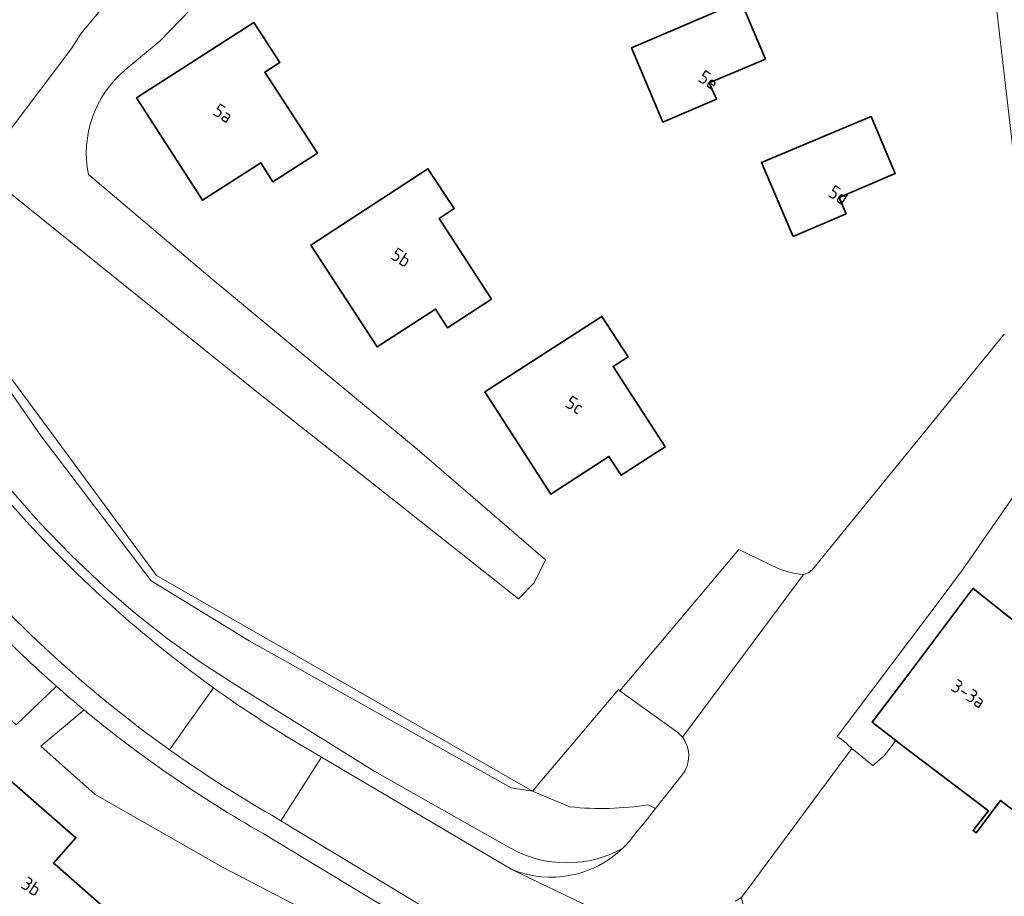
# Model space of a CAD drawing. Extents: x 184422 to 188298, y 343471 to 350189.
# Tile 35 of 256: x 185232 to 185298, y 346875 to 346934. Entities that reach past the tile are written whole.
import ezdxf
from ezdxf.enums import TextEntityAlignment as Align

# ---------------------------------------------------------------- set-up
doc = ezdxf.new("R2010")
doc.units = 0
for name, color, linetype, lineweight in [('B-WA-GR-GRAS-GV', 252, 'Continuous', 13), ('B-WA-GW-TALUD_KRUIN-G', 252, 'Continuous', 18), ('B-WA-IE-TERREINAFSCHEIDING_KUNSTMATIG_HEKWERK-G', 252, 'IE-TERREINAFSCHEIDING-KUNSTMATIG', 18), ('B-WA-OG-TERREIN_CULTUURSCHEIDING-GV', 252, 'Continuous', 18), ('B-WA-OG-TERREIN_ERF-GV', 252, 'Continuous', 18), ('B-WA-OG-WEG-GV', 252, 'Continuous', 18), ('B-WA-VH-VERHARDING_ASFALT-GV', 252, 'Continuous', 18), ('B-WA-VH-VERHARDING_BETONSTRAATSTEEN-GV', 252, 'Continuous', 18), ('B-WA-VH-VERHARDING_GESLOTEN-GV', 252, 'Continuous', 18), ('B-WA-VH-VERHARDING_OPEN-GV', 252, 'Continuous', 18), ('B-WE-OG-BEBOUWING-GV', 250, 'Continuous', 35), ('B-WE-OG-BEBOUWING-T18', 10, 'Continuous', 18)]:
    doc.layers.add(name, color=color, linetype=linetype, lineweight=lineweight)
doc.styles.add('NLCS-ISO-M500-T18', font='NLCS-ISO.ttf', dxfattribs={"height": 0.9})
doc.linetypes.add('IE-TERREINAFSCHEIDING-KUNSTMATIG', pattern='A,4,[82,NLCS.SHX,S=0.75,R=90,X=0,Y=0],4,-2', length=10)

msp = doc.modelspace()

# ---------------------------------------------------------------- linework, layer by layer
at = {"layer": 'B-WA-GR-GRAS-GV', "flags": 128}
msp.add_lwpolyline([(185266.781, 346882.081), (185241.574, 346896.542), (185227.52, 346915.585), (185227.165, 346922.484), (185223.975, 346923.461), (185224.055, 346923.271), (185227.622, 346914.889), (185233.782, 346905.972), (185241.223, 346896.178), (185247.796, 346892.154), (185265.35, 346882.29)], close=True, dxfattribs=at)
msp.add_lwpolyline([(185266.781, 346882.081), (185241.574, 346896.542), (185227.52, 346915.585), (185227.165, 346922.484), (185223.975, 346923.461), (185224.055, 346923.271), (185227.622, 346914.889), (185233.782, 346905.972), (185241.223, 346896.178), (185247.796, 346892.154), (185265.35, 346882.29)], close=True, dxfattribs=at)
msp.add_lwpolyline([(185266.781, 346882.081), (185241.574, 346896.542), (185227.52, 346915.585), (185227.165, 346922.484), (185223.975, 346923.461), (185224.055, 346923.271), (185227.622, 346914.889), (185233.782, 346905.972), (185241.223, 346896.178), (185247.796, 346892.154), (185265.35, 346882.29)], close=True, dxfattribs=at)
for points in [[(185269.287, 346881.028), (185266.781, 346882.081), (185265.35, 346882.29), (185247.796, 346892.154), (185241.223, 346896.178), (185233.782, 346905.972), (185227.622, 346914.889)], [(185269.287, 346881.028), (185266.781, 346882.081), (185265.35, 346882.29), (185247.796, 346892.154), (185241.223, 346896.178), (185233.782, 346905.972), (185227.622, 346914.889)], [(185269.287, 346881.028), (185266.781, 346882.081), (185265.35, 346882.29), (185247.796, 346892.154), (185241.223, 346896.178), (185233.782, 346905.972), (185227.622, 346914.889)], [(185231.643, 346902.477), (185233.688, 346900.138), (185235.849, 346897.906), (185238.103, 346895.769), (185240.161, 346893.989), (185242.304, 346892.311), (185244.52, 346890.732), (185246.8, 346889.247), (185256.208, 346883.401), (185265.311, 346878.257), (185265.73, 346878.037), (185266.168, 346877.841), (185266.624, 346877.671), (185267.094, 346877.528), (185267.576, 346877.416), (185268.068, 346877.334), (185268.567, 346877.285), (185269.068, 346877.268), (185269.57, 346877.284), (185270.068, 346877.333), (185270.56, 346877.414), (185271.043, 346877.527), (185271.513, 346877.669), (185271.968, 346877.838), (185272.407, 346878.034), (185272.826, 346878.254)], [(185231.643, 346902.477), (185233.688, 346900.138), (185235.849, 346897.906), (185238.103, 346895.769), (185240.161, 346893.989), (185242.304, 346892.311), (185244.52, 346890.732), (185246.8, 346889.247), (185256.208, 346883.401), (185265.311, 346878.257), (185265.73, 346878.037), (185266.168, 346877.841), (185266.624, 346877.671), (185267.094, 346877.528), (185267.576, 346877.416), (185268.068, 346877.334), (185268.567, 346877.285), (185269.068, 346877.268), (185269.57, 346877.284), (185270.068, 346877.333), (185270.56, 346877.414), (185271.043, 346877.527), (185271.513, 346877.669), (185271.968, 346877.838), (185272.407, 346878.034), (185272.826, 346878.254)], [(185231.643, 346902.477), (185233.688, 346900.138), (185235.849, 346897.906), (185238.103, 346895.769), (185240.161, 346893.989), (185242.304, 346892.311), (185244.52, 346890.732), (185246.8, 346889.247), (185256.208, 346883.401), (185265.311, 346878.257), (185265.73, 346878.037), (185266.168, 346877.841), (185266.624, 346877.671), (185267.094, 346877.528), (185267.576, 346877.416), (185268.068, 346877.334), (185268.567, 346877.285), (185269.068, 346877.268), (185269.57, 346877.284), (185270.068, 346877.333), (185270.56, 346877.414), (185271.043, 346877.527), (185271.513, 346877.669), (185271.968, 346877.838), (185272.407, 346878.034), (185272.826, 346878.254)], [(185273.679, 346879.252), (185274.318, 346880.03), (185275.027, 346880.921), (185274.537, 346881.169)], [(185273.679, 346879.252), (185274.318, 346880.03), (185275.027, 346880.921), (185274.537, 346881.169)], [(185273.679, 346879.252), (185274.318, 346880.03), (185275.027, 346880.921), (185274.537, 346881.169)]]:
    msp.add_lwpolyline(points, dxfattribs=at)
at = {"layer": 'B-WA-GR-GRAS-GV'}
for points in [[(185274.537, 346881.169, -0.066459), (185269.287, 346881.028)], [(185274.537, 346881.169, -0.066459), (185269.287, 346881.028)], [(185274.537, 346881.169, -0.066459), (185269.287, 346881.028)], [(185272.826, 346878.254, 0.047664), (185273.679, 346879.252)], [(185272.826, 346878.254, 0.047664), (185273.679, 346879.252)], [(185272.826, 346878.254, 0.047664), (185273.679, 346879.252)]]:
    msp.add_lwpolyline(points, format="xyb", dxfattribs=at)
at = {"layer": 'B-WA-GW-TALUD_KRUIN-G', "flags": 128}
msp.add_lwpolyline([(185154.664, 347057.513), (185154.946, 347056.893), (185156.024, 347054.751), (185159.449, 347048.003), (185172.537, 347021.179), (185182.342, 347001.27), (185191.718, 346982.086), (185215.207, 346933.64), (185227.32, 346909.149), (185228.439, 346906.989), (185229.055, 346905.939), (185229.739, 346904.932), (185231.643, 346902.477), (185233.688, 346900.138), (185235.849, 346897.906), (185238.103, 346895.769)], dxfattribs=at)
msp.add_lwpolyline([(185154.664, 347057.513), (185154.946, 347056.893), (185156.024, 347054.751), (185159.449, 347048.003), (185172.537, 347021.179), (185182.342, 347001.27), (185191.718, 346982.086), (185215.207, 346933.64), (185227.32, 346909.149), (185228.439, 346906.989), (185229.055, 346905.939), (185229.739, 346904.932), (185231.643, 346902.477), (185233.688, 346900.138), (185235.849, 346897.906), (185238.103, 346895.769)], dxfattribs=at)
msp.add_lwpolyline([(185154.664, 347057.513), (185154.946, 347056.893), (185156.024, 347054.751), (185159.449, 347048.003), (185172.537, 347021.179), (185182.342, 347001.27), (185191.718, 346982.086), (185215.207, 346933.64), (185227.32, 346909.149), (185228.439, 346906.989), (185229.055, 346905.939), (185229.739, 346904.932), (185231.643, 346902.477), (185233.688, 346900.138), (185235.849, 346897.906), (185238.103, 346895.769)], dxfattribs=at)
at = {"layer": 'B-WA-IE-TERREINAFSCHEIDING_KUNSTMATIG_HEKWERK-G', "flags": 128}
msp.add_lwpolyline([(185223.975, 346923.462), (185227.165, 346922.484), (185227.52, 346915.585), (185241.574, 346896.542), (185266.781, 346882.081)], dxfattribs=at)
msp.add_lwpolyline([(185223.975, 346923.462), (185227.165, 346922.484), (185227.52, 346915.585), (185241.574, 346896.542), (185266.781, 346882.081)], dxfattribs=at)
msp.add_lwpolyline([(185223.975, 346923.462), (185227.165, 346922.484), (185227.52, 346915.585), (185241.574, 346896.542), (185266.781, 346882.081)], dxfattribs=at)
at = {"layer": 'B-WA-OG-TERREIN_CULTUURSCHEIDING-GV', "flags": 128}
for points in [[(185236.721, 346887.527), (185233.819, 346885.084), (185237.469, 346881.851), (185245.992, 346876.98), (185253.582, 346873.054), (185261.784, 346868.72)], [(185236.721, 346887.527), (185233.819, 346885.084), (185237.469, 346881.851), (185245.992, 346876.98), (185253.582, 346873.054), (185261.784, 346868.72)], [(185236.721, 346887.527), (185233.819, 346885.084), (185237.469, 346881.851), (185245.992, 346876.98), (185253.582, 346873.054), (185261.784, 346868.72)], [(185303.811, 346877.159), (185298.147, 346881.455), (185296.5, 346879.275), (185296.301, 346879.446), (185297.337, 346880.761), (185291.384, 346885.271), (185291.128, 346885.465), (185290.345, 346884.441), (185289.575, 346883.797), (185288.175, 346884.939), (185280.777, 346874.94), (185280.951, 346874.246), (185282.443, 346873.785), (185282.629, 346873.686), (185282.82, 346873.484), (185283.155, 346873.047), (185283.675, 346872.374), (185284.04, 346872.062), (185284.592, 346871.679), (185285.309, 346871.282), (185292.556, 346868.782), (185308.105, 346862.868)], [(185303.811, 346877.159), (185298.147, 346881.455), (185296.5, 346879.275), (185296.301, 346879.446), (185297.337, 346880.761), (185291.384, 346885.271), (185291.128, 346885.465), (185290.345, 346884.441), (185289.575, 346883.797), (185288.175, 346884.939), (185280.777, 346874.94), (185280.951, 346874.246), (185282.443, 346873.785), (185282.629, 346873.686), (185282.82, 346873.484), (185283.155, 346873.047), (185283.675, 346872.374), (185284.04, 346872.062), (185284.592, 346871.679), (185285.309, 346871.282), (185292.556, 346868.782), (185308.105, 346862.868)], [(185303.811, 346877.159), (185298.147, 346881.455), (185296.5, 346879.275), (185296.301, 346879.446), (185297.337, 346880.761), (185291.384, 346885.271), (185291.128, 346885.465), (185290.345, 346884.441), (185289.575, 346883.797), (185288.175, 346884.939), (185280.777, 346874.94), (185280.951, 346874.246), (185282.443, 346873.785), (185282.629, 346873.686), (185282.82, 346873.484), (185283.155, 346873.047), (185283.675, 346872.374), (185284.04, 346872.062), (185284.592, 346871.679), (185285.309, 346871.282), (185292.556, 346868.782), (185308.105, 346862.868)], [(185259.806, 346872.543), (185248.726, 346879.241)], [(185259.806, 346872.543), (185248.726, 346879.241)], [(185259.806, 346872.543), (185248.726, 346879.241)]]:
    msp.add_lwpolyline(points, dxfattribs=at)
at = {"layer": 'B-WA-OG-TERREIN_CULTUURSCHEIDING-GV'}
msp.add_lwpolyline([(185248.726, 346879.241, -0.044307), (185236.721, 346887.527)], format="xyb", dxfattribs=at)
msp.add_lwpolyline([(185248.726, 346879.241, -0.044307), (185236.721, 346887.527)], format="xyb", dxfattribs=at)
msp.add_lwpolyline([(185248.726, 346879.241, -0.044307), (185236.721, 346887.527)], format="xyb", dxfattribs=at)
at = {"layer": 'B-WA-OG-TERREIN_ERF-GV', "flags": 128}
for points in [[(185288.801, 346954.891), (185269.322, 346958.427), (185263.199, 346959.354), (185261.888, 346958.596), (185260.755, 346957.595), (185258.85, 346954.343), (185254.338, 346948.806), (185251.832, 346945.218), (185246.822, 346938.583), (185243.884, 346934.515), (185241.796, 346932.352), (185239.488, 346930.427)], [(185288.801, 346954.891), (185269.322, 346958.427), (185263.199, 346959.354), (185261.888, 346958.596), (185260.755, 346957.595), (185258.85, 346954.343), (185254.338, 346948.806), (185251.832, 346945.218), (185246.822, 346938.583), (185243.884, 346934.515), (185241.796, 346932.352), (185239.488, 346930.427)], [(185288.801, 346954.891), (185269.322, 346958.427), (185263.199, 346959.354), (185261.888, 346958.596), (185260.755, 346957.595), (185258.85, 346954.343), (185254.338, 346948.806), (185251.832, 346945.218), (185246.822, 346938.583), (185243.884, 346934.515), (185241.796, 346932.352), (185239.488, 346930.427)], [(185237.016, 346923.418), (185245.298, 346916.398), (185259.046, 346905.002), (185267.645, 346897.583), (185266.898, 346896.05), (185265.838, 346894.983), (185248.306, 346908.855), (185233.176, 346921.03), (185229.763, 346923.767), (185235.873, 346931.873), (185236.513, 346932.853), (185241.038, 346938.355), (185244.94, 346943.421), (185248.983, 346948.978), (185252.097, 346953.19), (185254.16, 346956.4)], [(185237.016, 346923.418), (185245.298, 346916.398), (185259.046, 346905.002), (185267.645, 346897.583), (185266.898, 346896.05), (185265.838, 346894.983), (185248.306, 346908.855), (185233.176, 346921.03), (185229.763, 346923.767), (185235.873, 346931.873), (185236.513, 346932.853), (185241.038, 346938.355), (185244.94, 346943.421), (185248.983, 346948.978), (185252.097, 346953.19), (185254.16, 346956.4)], [(185237.016, 346923.418), (185245.298, 346916.398), (185259.046, 346905.002), (185267.645, 346897.583), (185266.898, 346896.05), (185265.838, 346894.983), (185248.306, 346908.855), (185233.176, 346921.03), (185229.763, 346923.767), (185235.873, 346931.873), (185236.513, 346932.853), (185241.038, 346938.355), (185244.94, 346943.421), (185248.983, 346948.978), (185252.097, 346953.19), (185254.16, 346956.4)], [(185299.814, 346917.133), (185299.606, 346919.485), (185299.495, 346920.609), (185299.094, 346924.011), (185296.545, 346945.939)], [(185299.814, 346917.133), (185299.606, 346919.485), (185299.495, 346920.609), (185299.094, 346924.011), (185296.545, 346945.939)], [(185299.814, 346917.133), (185299.606, 346919.485), (185299.495, 346920.609), (185299.094, 346924.011), (185296.545, 346945.939)], [(185227.52, 346915.585), (185241.574, 346896.542), (185266.781, 346882.081), (185272.538, 346888.894), (185272.633, 346888.814), (185280.615, 346898.29), (185283.281, 346896.987), (185284.035, 346896.727), (185284.825, 346896.609), (185284.879, 346896.609), (185284.933, 346896.612)], [(185227.52, 346915.585), (185241.574, 346896.542), (185266.781, 346882.081), (185272.538, 346888.894), (185272.633, 346888.814), (185280.615, 346898.29), (185283.281, 346896.987), (185284.035, 346896.727), (185284.825, 346896.609), (185284.879, 346896.609), (185284.933, 346896.612)], [(185227.52, 346915.585), (185241.574, 346896.542), (185266.781, 346882.081), (185272.538, 346888.894), (185272.633, 346888.814), (185280.615, 346898.29), (185283.281, 346896.987), (185284.035, 346896.727), (185284.825, 346896.609), (185284.879, 346896.609), (185284.933, 346896.612)], [(185284.933, 346896.612), (185285.273, 346896.711), (185285.551, 346896.932), (185298.397, 346912.71)], [(185284.933, 346896.612), (185285.273, 346896.711), (185285.551, 346896.932), (185298.397, 346912.71)], [(185284.933, 346896.612), (185285.273, 346896.711), (185285.551, 346896.932), (185298.397, 346912.71)], [(185300.328, 346903.724), (185295.631, 346896.991), (185294.498, 346895.447), (185287.197, 346885.745), (185287.631, 346885.442), (185288.175, 346884.939), (185289.575, 346883.797), (185290.345, 346884.441), (185291.128, 346885.465), (185289.539, 346886.694), (185291.995, 346889.954), (185296.09, 346895.4), (185296.301, 346895.667), (185300.224, 346892.567)], [(185300.328, 346903.724), (185295.631, 346896.991), (185294.498, 346895.447), (185287.197, 346885.745), (185287.631, 346885.442), (185288.175, 346884.939), (185289.575, 346883.797), (185290.345, 346884.441), (185291.128, 346885.465), (185289.539, 346886.694), (185291.995, 346889.954), (185296.09, 346895.4), (185296.301, 346895.667), (185300.224, 346892.567)], [(185300.328, 346903.724), (185295.631, 346896.991), (185294.498, 346895.447), (185287.197, 346885.745), (185287.631, 346885.442), (185288.175, 346884.939), (185289.575, 346883.797), (185290.345, 346884.441), (185291.128, 346885.465), (185289.539, 346886.694), (185291.995, 346889.954), (185296.09, 346895.4), (185296.301, 346895.667), (185300.224, 346892.567)], [(185234.875, 346889.107), (185232.184, 346886.532), (185226.056, 346891.96), (185226.008, 346892.002), (185223.928, 346889.642), (185217.13, 346881.87), (185216.374, 346883.157), (185211.791, 346876.635), (185231.369, 346860.88), (185233.349, 346859.075)], [(185234.875, 346889.107), (185232.184, 346886.532), (185226.056, 346891.96), (185226.008, 346892.002), (185223.928, 346889.642), (185217.13, 346881.87), (185216.374, 346883.157), (185211.791, 346876.635), (185231.369, 346860.88), (185233.349, 346859.075)], [(185234.875, 346889.107), (185232.184, 346886.532), (185226.056, 346891.96), (185226.008, 346892.002), (185223.928, 346889.642), (185217.13, 346881.87), (185216.374, 346883.157), (185211.791, 346876.635), (185231.369, 346860.88), (185233.349, 346859.075)], [(185248.974, 346860.948), (185252.258, 346861.717), (185255.129, 346862.651), (185256.012, 346863.165), (185260.798, 346866.68), (185261.437, 346867.628), (185261.784, 346868.72), (185253.582, 346873.054), (185245.992, 346876.98), (185237.469, 346881.851), (185233.819, 346885.084), (185236.721, 346887.527), (185236.697, 346887.547)], [(185248.974, 346860.948), (185252.258, 346861.717), (185255.129, 346862.651), (185256.012, 346863.165), (185260.798, 346866.68), (185261.437, 346867.628), (185261.784, 346868.72), (185253.582, 346873.054), (185245.992, 346876.98), (185237.469, 346881.851), (185233.819, 346885.084), (185236.721, 346887.527), (185236.697, 346887.547)], [(185248.974, 346860.948), (185252.258, 346861.717), (185255.129, 346862.651), (185256.012, 346863.165), (185260.798, 346866.68), (185261.437, 346867.628), (185261.784, 346868.72), (185253.582, 346873.054), (185245.992, 346876.98), (185237.469, 346881.851), (185233.819, 346885.084), (185236.721, 346887.527), (185236.697, 346887.547)]]:
    msp.add_lwpolyline(points, dxfattribs=at)
for points in [[(185280.749, 346935.034), (185282.39, 346931.156), (185278.613, 346929.558), (185279.098, 346928.468), (185275.519, 346926.936), (185273.403, 346931.905)], [(185280.749, 346935.034), (185282.39, 346931.156), (185278.613, 346929.558), (185279.098, 346928.468), (185275.519, 346926.936), (185273.403, 346931.905)], [(185280.749, 346935.034), (185282.39, 346931.156), (185278.613, 346929.558), (185279.098, 346928.468), (185275.519, 346926.936), (185273.403, 346931.905)], [(185249.836, 346930.925), (185248.832, 346930.273), (185252.369, 346924.852), (185249.385, 346922.934), (185248.564, 346924.211), (185244.652, 346921.697), (185240.246, 346928.554), (185248.112, 346933.608)], [(185249.836, 346930.925), (185248.832, 346930.273), (185252.369, 346924.852), (185249.385, 346922.934), (185248.564, 346924.211), (185244.652, 346921.697), (185240.246, 346928.554), (185248.112, 346933.608)], [(185249.836, 346930.925), (185248.832, 346930.273), (185252.369, 346924.852), (185249.385, 346922.934), (185248.564, 346924.211), (185244.652, 346921.697), (185240.246, 346928.554), (185248.112, 346933.608)], [(185282.135, 346924.227), (185289.469, 346927.306), (185291.072, 346923.487), (185287.323, 346921.888), (185287.794, 346920.784), (185284.239, 346919.266)], [(185282.135, 346924.227), (185289.469, 346927.306), (185291.072, 346923.487), (185287.323, 346921.888), (185287.794, 346920.784), (185284.239, 346919.266)], [(185282.135, 346924.227), (185289.469, 346927.306), (185291.072, 346923.487), (185287.323, 346921.888), (185287.794, 346920.784), (185284.239, 346919.266)], [(185261.09, 346913.145), (185260.271, 346914.401), (185256.376, 346911.861), (185251.924, 346918.688), (185259.773, 346923.811), (185261.534, 346921.135), (185260.526, 346920.47), (185264.039, 346915.068)], [(185261.09, 346913.145), (185260.271, 346914.401), (185256.376, 346911.861), (185251.924, 346918.688), (185259.773, 346923.811), (185261.534, 346921.135), (185260.526, 346920.47), (185264.039, 346915.068)], [(185261.09, 346913.145), (185260.271, 346914.401), (185256.376, 346911.861), (185251.924, 346918.688), (185259.773, 346923.811), (185261.534, 346921.135), (185260.526, 346920.47), (185264.039, 346915.068)], [(185271.423, 346913.907), (185273.18, 346911.197), (185272.178, 346910.547), (185275.658, 346905.155), (185272.717, 346903.257), (185271.904, 346904.517), (185267.997, 346901.995), (185263.577, 346908.842)], [(185271.423, 346913.907), (185273.18, 346911.197), (185272.178, 346910.547), (185275.658, 346905.155), (185272.717, 346903.257), (185271.904, 346904.517), (185267.997, 346901.995), (185263.577, 346908.842)], [(185271.423, 346913.907), (185273.18, 346911.197), (185272.178, 346910.547), (185275.658, 346905.155), (185272.717, 346903.257), (185271.904, 346904.517), (185267.997, 346901.995), (185263.577, 346908.842)], [(185236.18, 346878.952), (185234.685, 346877.248), (185234.759, 346877.183), (185238.657, 346873.765), (185242.534, 346870.365), (185242.62, 346870.463), (185244.844, 346868.57), (185244.681, 346868.384), (185243.419, 346866.946), (185243.269, 346867.078), (185237.821, 346860.869), (185234.063, 346864.167), (185231.238, 346866.646), (185231.754, 346867.235), (185230.461, 346868.367), (185232.678, 346870.828), (185232.261, 346871.187), (185221.419, 346880.682), (185223.664, 346883.246), (185226.953, 346887.012), (185233.154, 346881.595)], [(185236.18, 346878.952), (185234.685, 346877.248), (185234.759, 346877.183), (185238.657, 346873.765), (185242.534, 346870.365), (185242.62, 346870.463), (185244.844, 346868.57), (185244.681, 346868.384), (185243.419, 346866.946), (185243.269, 346867.078), (185237.821, 346860.869), (185234.063, 346864.167), (185231.238, 346866.646), (185231.754, 346867.235), (185230.461, 346868.367), (185232.678, 346870.828), (185232.261, 346871.187), (185221.419, 346880.682), (185223.664, 346883.246), (185226.953, 346887.012), (185233.154, 346881.595)], [(185236.18, 346878.952), (185234.685, 346877.248), (185234.759, 346877.183), (185238.657, 346873.765), (185242.534, 346870.365), (185242.62, 346870.463), (185244.844, 346868.57), (185244.681, 346868.384), (185243.419, 346866.946), (185243.269, 346867.078), (185237.821, 346860.869), (185234.063, 346864.167), (185231.238, 346866.646), (185231.754, 346867.235), (185230.461, 346868.367), (185232.678, 346870.828), (185232.261, 346871.187), (185221.419, 346880.682), (185223.664, 346883.246), (185226.953, 346887.012), (185233.154, 346881.595)]]:
    msp.add_lwpolyline(points, close=True, dxfattribs=at)
at = {"layer": 'B-WA-OG-TERREIN_ERF-GV'}
for points in [[(185239.488, 346930.427, 0.274777), (185237.016, 346923.418)], [(185239.488, 346930.427, 0.274777), (185237.016, 346923.418)], [(185239.488, 346930.427, 0.274777), (185237.016, 346923.418)], [(185236.697, 346887.547, -0.006963), (185234.875, 346889.107)], [(185236.697, 346887.547, -0.006963), (185234.875, 346889.107)], [(185236.697, 346887.547, -0.006963), (185234.875, 346889.107)]]:
    msp.add_lwpolyline(points, format="xyb", dxfattribs=at)
at = {"layer": 'B-WA-OG-WEG-GV', "flags": 128}
for points in [[(185272.826, 346878.254), (185272.407, 346878.034), (185271.968, 346877.838), (185271.513, 346877.669), (185271.043, 346877.527), (185270.56, 346877.414), (185270.068, 346877.333), (185269.57, 346877.284), (185269.068, 346877.268), (185268.567, 346877.285), (185268.068, 346877.334), (185267.576, 346877.416), (185267.094, 346877.528), (185266.624, 346877.671), (185266.168, 346877.841), (185265.73, 346878.037), (185265.311, 346878.257), (185256.208, 346883.401), (185246.8, 346889.247), (185244.52, 346890.732), (185242.304, 346892.311), (185240.161, 346893.989), (185238.103, 346895.769), (185235.849, 346897.906), (185233.688, 346900.138), (185231.643, 346902.477)], [(185272.826, 346878.254), (185272.407, 346878.034), (185271.968, 346877.838), (185271.513, 346877.669), (185271.043, 346877.527), (185270.56, 346877.414), (185270.068, 346877.333), (185269.57, 346877.284), (185269.068, 346877.268), (185268.567, 346877.285), (185268.068, 346877.334), (185267.576, 346877.416), (185267.094, 346877.528), (185266.624, 346877.671), (185266.168, 346877.841), (185265.73, 346878.037), (185265.311, 346878.257), (185256.208, 346883.401), (185246.8, 346889.247), (185244.52, 346890.732), (185242.304, 346892.311), (185240.161, 346893.989), (185238.103, 346895.769), (185235.849, 346897.906), (185233.688, 346900.138), (185231.643, 346902.477)], [(185272.826, 346878.254), (185272.407, 346878.034), (185271.968, 346877.838), (185271.513, 346877.669), (185271.043, 346877.527), (185270.56, 346877.414), (185270.068, 346877.333), (185269.57, 346877.284), (185269.068, 346877.268), (185268.567, 346877.285), (185268.068, 346877.334), (185267.576, 346877.416), (185267.094, 346877.528), (185266.624, 346877.671), (185266.168, 346877.841), (185265.73, 346878.037), (185265.311, 346878.257), (185256.208, 346883.401), (185246.8, 346889.247), (185244.52, 346890.732), (185242.304, 346892.311), (185240.161, 346893.989), (185238.103, 346895.769), (185235.849, 346897.906), (185233.688, 346900.138), (185231.643, 346902.477)], [(185232.184, 346886.532), (185234.875, 346889.107)], [(185232.184, 346886.532), (185234.875, 346889.107)], [(185232.184, 346886.532), (185234.875, 346889.107)], [(185252.034, 346884.712), (185252.627, 346884.362), (185265.4, 346876.828)], [(185252.034, 346884.712), (185252.627, 346884.362), (185265.4, 346876.828)], [(185252.034, 346884.712), (185252.627, 346884.362), (185265.4, 346876.828)]]:
    msp.add_lwpolyline(points, dxfattribs=at)
at = {"layer": 'B-WA-OG-WEG-GV'}
for points in [[(185231.289, 346901.93, 0.059073), (185245.398, 346889.01)], [(185231.289, 346901.93, 0.059073), (185245.398, 346889.01)], [(185231.289, 346901.93, 0.059073), (185245.398, 346889.01)], [(185234.875, 346889.107, -0.037017), (185226.38, 346897.792)], [(185234.875, 346889.107, -0.037017), (185226.38, 346897.792)], [(185234.875, 346889.107, -0.037017), (185226.38, 346897.792)], [(185245.398, 346889.01, 0.024337), (185252.034, 346884.712)], [(185245.398, 346889.01, 0.024337), (185252.034, 346884.712)], [(185245.398, 346889.01, 0.024337), (185252.034, 346884.712)], [(185265.4, 346876.828, 0.297643), (185272.826, 346878.254)], [(185265.4, 346876.828, 0.297643), (185272.826, 346878.254)], [(185265.4, 346876.828, 0.297643), (185272.826, 346878.254)]]:
    msp.add_lwpolyline(points, format="xyb", dxfattribs=at)
at = {"layer": 'B-WA-VH-VERHARDING_ASFALT-GV', "flags": 128}
for points in [[(185280.364, 346874.71), (185280.777, 346874.94), (185288.175, 346884.939), (185287.631, 346885.442), (185287.197, 346885.745), (185294.498, 346895.447), (185295.631, 346896.991), (185300.328, 346903.724), (185302.676, 346906.947), (185305.207, 346910.029), (185307.596, 346912.366), (185310.073, 346914.613), (185311.464, 346915.857)], [(185280.364, 346874.71), (185280.777, 346874.94), (185288.175, 346884.939), (185287.631, 346885.442), (185287.197, 346885.745), (185294.498, 346895.447), (185295.631, 346896.991), (185300.328, 346903.724), (185302.676, 346906.947), (185305.207, 346910.029), (185307.596, 346912.366), (185310.073, 346914.613), (185311.464, 346915.857)], [(185280.364, 346874.71), (185280.777, 346874.94), (185288.175, 346884.939), (185287.631, 346885.442), (185287.197, 346885.745), (185294.498, 346895.447), (185295.631, 346896.991), (185300.328, 346903.724), (185302.676, 346906.947), (185305.207, 346910.029), (185307.596, 346912.366), (185310.073, 346914.613), (185311.464, 346915.857)], [(185298.397, 346912.71), (185285.551, 346896.932), (185285.273, 346896.711), (185284.933, 346896.612), (185276.825, 346885.691)], [(185298.397, 346912.71), (185285.551, 346896.932), (185285.273, 346896.711), (185284.933, 346896.612), (185276.825, 346885.691)], [(185298.397, 346912.71), (185285.551, 346896.932), (185285.273, 346896.711), (185284.933, 346896.612), (185276.825, 346885.691)], [(185245.398, 346889.01), (185242.449, 346884.855)], [(185242.449, 346884.855), (185245.398, 346889.01)], [(185245.398, 346889.01), (185242.449, 346884.855)], [(185242.449, 346884.855), (185245.398, 346889.01)], [(185245.398, 346889.01), (185242.449, 346884.855)], [(185242.449, 346884.855), (185245.398, 346889.01)], [(185249.31, 346880.458), (185249.908, 346880.096), (185252.627, 346884.362), (185252.034, 346884.712)], [(185249.31, 346880.458), (185249.908, 346880.096), (185252.627, 346884.362), (185252.034, 346884.712)], [(185249.31, 346880.458), (185249.908, 346880.096), (185252.627, 346884.362), (185252.034, 346884.712)], [(185287.23, 346866.735), (185284.361, 346867.72), (185282.42, 346868.515), (185281.28, 346869.193), (185265.4, 346876.828), (185252.627, 346884.362), (185249.908, 346880.096), (185260.445, 346873.709)], [(185287.23, 346866.735), (185284.361, 346867.72), (185282.42, 346868.515), (185281.28, 346869.193), (185265.4, 346876.828), (185252.627, 346884.362), (185249.908, 346880.096), (185260.445, 346873.709)], [(185287.23, 346866.735), (185284.361, 346867.72), (185282.42, 346868.515), (185281.28, 346869.193), (185265.4, 346876.828), (185252.627, 346884.362), (185249.908, 346880.096), (185260.445, 346873.709)], [(185276.816, 346883.17), (185275.027, 346880.921), (185274.318, 346880.03), (185273.679, 346879.252)], [(185276.816, 346883.17), (185275.027, 346880.921), (185274.318, 346880.03), (185273.679, 346879.252)], [(185276.816, 346883.17), (185275.027, 346880.921), (185274.318, 346880.03), (185273.679, 346879.252)], [(185265.4, 346876.828), (185281.28, 346869.193)], [(185265.4, 346876.828), (185281.28, 346869.193)], [(185265.4, 346876.828), (185281.28, 346869.193)]]:
    msp.add_lwpolyline(points, dxfattribs=at)
at = {"layer": 'B-WA-VH-VERHARDING_ASFALT-GV'}
for points in [[(185245.398, 346889.01, -0.059073), (185231.289, 346901.93)], [(185245.398, 346889.01, -0.059073), (185231.289, 346901.93)], [(185245.398, 346889.01, -0.059073), (185231.289, 346901.93)], [(185227.397, 346898.71, 0.062367), (185242.449, 346884.855)], [(185227.397, 346898.71, 0.062367), (185242.449, 346884.855)], [(185227.397, 346898.71, 0.062367), (185242.449, 346884.855)], [(185252.034, 346884.712, -0.024337), (185245.398, 346889.01)], [(185252.034, 346884.712, -0.024337), (185245.398, 346889.01)], [(185252.034, 346884.712, -0.024337), (185245.398, 346889.01)], [(185276.825, 346885.691, -0.339154), (185276.816, 346883.17)], [(185276.825, 346885.691, -0.339154), (185276.816, 346883.17)], [(185276.825, 346885.691, -0.339154), (185276.816, 346883.17)], [(185242.449, 346884.855, 0.024752), (185249.31, 346880.458)], [(185242.449, 346884.855, 0.024752), (185249.31, 346880.458)], [(185242.449, 346884.855, 0.024752), (185249.31, 346880.458)], [(185273.679, 346879.252, -0.047664), (185272.826, 346878.254)], [(185273.679, 346879.252, -0.047664), (185272.826, 346878.254)], [(185273.679, 346879.252, -0.047664), (185272.826, 346878.254)], [(185272.826, 346878.254, -0.297643), (185265.4, 346876.828)], [(185272.826, 346878.254, -0.297643), (185265.4, 346876.828)], [(185272.826, 346878.254, -0.297643), (185265.4, 346876.828)]]:
    msp.add_lwpolyline(points, format="xyb", dxfattribs=at)
at = {"layer": 'B-WA-VH-VERHARDING_ASFALT-GV', "flags": 128}
msp.add_lwpolyline([(185283.281, 346896.987), (185280.615, 346898.29), (185272.633, 346888.814), (185276.528, 346886.007), (185276.684, 346885.856), (185276.825, 346885.691), (185284.933, 346896.612), (185284.879, 346896.609), (185284.825, 346896.609), (185284.035, 346896.727)], close=True, dxfattribs=at)
msp.add_lwpolyline([(185283.281, 346896.987), (185280.615, 346898.29), (185272.633, 346888.814), (185276.528, 346886.007), (185276.684, 346885.856), (185276.825, 346885.691), (185284.933, 346896.612), (185284.879, 346896.609), (185284.825, 346896.609), (185284.035, 346896.727)], close=True, dxfattribs=at)
msp.add_lwpolyline([(185283.281, 346896.987), (185280.615, 346898.29), (185272.633, 346888.814), (185276.528, 346886.007), (185276.684, 346885.856), (185276.825, 346885.691), (185284.933, 346896.612), (185284.879, 346896.609), (185284.825, 346896.609), (185284.035, 346896.727)], close=True, dxfattribs=at)
at = {"layer": 'B-WA-VH-VERHARDING_BETONSTRAATSTEEN-GV'}
for points in [[(185242.449, 346884.855, -0.062367), (185227.397, 346898.71)], [(185242.449, 346884.855, -0.062367), (185227.397, 346898.71)], [(185242.449, 346884.855, -0.062367), (185227.397, 346898.71)], [(185226.38, 346897.792, 0.037017), (185234.875, 346889.107)], [(185226.38, 346897.792, 0.037017), (185234.875, 346889.107)], [(185226.38, 346897.792, 0.037017), (185234.875, 346889.107)], [(185234.875, 346889.107, 0.006963), (185236.697, 346887.547)], [(185234.875, 346889.107, 0.006963), (185236.697, 346887.547)], [(185234.875, 346889.107, 0.006963), (185236.697, 346887.547)], [(185236.721, 346887.527, 0.044307), (185248.726, 346879.241)], [(185236.721, 346887.527, 0.044307), (185248.726, 346879.241)], [(185236.721, 346887.527, 0.044307), (185248.726, 346879.241)], [(185249.31, 346880.458, -0.024752), (185242.449, 346884.855)], [(185249.31, 346880.458, -0.024752), (185242.449, 346884.855)], [(185249.31, 346880.458, -0.024752), (185242.449, 346884.855)]]:
    msp.add_lwpolyline(points, format="xyb", dxfattribs=at)
at = {"layer": 'B-WA-VH-VERHARDING_BETONSTRAATSTEEN-GV', "flags": 128}
for points in [[(185236.697, 346887.547), (185236.721, 346887.527)], [(185236.697, 346887.547), (185236.721, 346887.527)], [(185236.697, 346887.547), (185236.721, 346887.527)], [(185260.445, 346873.709), (185249.908, 346880.096), (185249.31, 346880.458)], [(185260.445, 346873.709), (185249.908, 346880.096), (185249.31, 346880.458)], [(185260.445, 346873.709), (185249.908, 346880.096), (185249.31, 346880.458)], [(185248.726, 346879.241), (185259.806, 346872.543)], [(185248.726, 346879.241), (185259.806, 346872.543)], [(185248.726, 346879.241), (185259.806, 346872.543)]]:
    msp.add_lwpolyline(points, dxfattribs=at)
at = {"layer": 'B-WA-VH-VERHARDING_GESLOTEN-GV', "flags": 128}
for points in [[(185239.488, 346930.427), (185241.796, 346932.352), (185243.884, 346934.515), (185246.822, 346938.583), (185251.832, 346945.218), (185254.338, 346948.806), (185258.85, 346954.343), (185260.755, 346957.595), (185261.888, 346958.596), (185263.199, 346959.354), (185269.322, 346958.427), (185288.801, 346954.891)], [(185239.488, 346930.427), (185241.796, 346932.352), (185243.884, 346934.515), (185246.822, 346938.583), (185251.832, 346945.218), (185254.338, 346948.806), (185258.85, 346954.343), (185260.755, 346957.595), (185261.888, 346958.596), (185263.199, 346959.354), (185269.322, 346958.427), (185288.801, 346954.891)], [(185239.488, 346930.427), (185241.796, 346932.352), (185243.884, 346934.515), (185246.822, 346938.583), (185251.832, 346945.218), (185254.338, 346948.806), (185258.85, 346954.343), (185260.755, 346957.595), (185261.888, 346958.596), (185263.199, 346959.354), (185269.322, 346958.427), (185288.801, 346954.891)], [(185254.16, 346956.4), (185252.097, 346953.19), (185248.983, 346948.978), (185244.94, 346943.421), (185241.038, 346938.355), (185236.513, 346932.853), (185235.873, 346931.873), (185229.763, 346923.767), (185233.176, 346921.03), (185248.306, 346908.855), (185265.838, 346894.983), (185266.898, 346896.05), (185267.645, 346897.583), (185259.046, 346905.002), (185245.298, 346916.398), (185237.016, 346923.418)], [(185254.16, 346956.4), (185252.097, 346953.19), (185248.983, 346948.978), (185244.94, 346943.421), (185241.038, 346938.355), (185236.513, 346932.853), (185235.873, 346931.873), (185229.763, 346923.767), (185233.176, 346921.03), (185248.306, 346908.855), (185265.838, 346894.983), (185266.898, 346896.05), (185267.645, 346897.583), (185259.046, 346905.002), (185245.298, 346916.398), (185237.016, 346923.418)], [(185254.16, 346956.4), (185252.097, 346953.19), (185248.983, 346948.978), (185244.94, 346943.421), (185241.038, 346938.355), (185236.513, 346932.853), (185235.873, 346931.873), (185229.763, 346923.767), (185233.176, 346921.03), (185248.306, 346908.855), (185265.838, 346894.983), (185266.898, 346896.05), (185267.645, 346897.583), (185259.046, 346905.002), (185245.298, 346916.398), (185237.016, 346923.418)], [(185296.545, 346945.939), (185299.094, 346924.011), (185299.495, 346920.609), (185300.152, 346920.869)], [(185296.545, 346945.939), (185299.094, 346924.011), (185299.495, 346920.609), (185300.152, 346920.869)], [(185296.545, 346945.939), (185299.094, 346924.011), (185299.495, 346920.609), (185300.152, 346920.869)]]:
    msp.add_lwpolyline(points, dxfattribs=at)
at = {"layer": 'B-WA-VH-VERHARDING_GESLOTEN-GV'}
msp.add_lwpolyline([(185237.016, 346923.418, -0.274777), (185239.488, 346930.427)], format="xyb", dxfattribs=at)
msp.add_lwpolyline([(185237.016, 346923.418, -0.274777), (185239.488, 346930.427)], format="xyb", dxfattribs=at)
msp.add_lwpolyline([(185237.016, 346923.418, -0.274777), (185239.488, 346930.427)], format="xyb", dxfattribs=at)
at = {"layer": 'B-WA-VH-VERHARDING_OPEN-GV', "flags": 128}
for points in [[(185276.825, 346885.691), (185276.684, 346885.856), (185276.528, 346886.007), (185272.633, 346888.814), (185272.538, 346888.894), (185266.781, 346882.081), (185269.287, 346881.028)], [(185276.825, 346885.691), (185276.684, 346885.856), (185276.528, 346886.007), (185272.633, 346888.814), (185272.538, 346888.894), (185266.781, 346882.081), (185269.287, 346881.028)], [(185276.825, 346885.691), (185276.684, 346885.856), (185276.528, 346886.007), (185272.633, 346888.814), (185272.538, 346888.894), (185266.781, 346882.081), (185269.287, 346881.028)], [(185274.537, 346881.169), (185275.027, 346880.921), (185276.816, 346883.17)], [(185274.537, 346881.169), (185275.027, 346880.921), (185276.816, 346883.17)], [(185274.537, 346881.169), (185275.027, 346880.921), (185276.816, 346883.17)]]:
    msp.add_lwpolyline(points, dxfattribs=at)
at = {"layer": 'B-WA-VH-VERHARDING_OPEN-GV'}
for points in [[(185276.816, 346883.17, 0.339154), (185276.825, 346885.691)], [(185276.816, 346883.17, 0.339154), (185276.825, 346885.691)], [(185276.816, 346883.17, 0.339154), (185276.825, 346885.691)], [(185269.287, 346881.028, 0.066459), (185274.537, 346881.169)], [(185269.287, 346881.028, 0.066459), (185274.537, 346881.169)], [(185269.287, 346881.028, 0.066459), (185274.537, 346881.169)]]:
    msp.add_lwpolyline(points, format="xyb", dxfattribs=at)
at = {"layer": 'B-WE-OG-BEBOUWING-GV', "flags": 128}
for points in [[(185273.403, 346931.905), (185275.519, 346926.936), (185279.098, 346928.468), (185278.613, 346929.558), (185282.39, 346931.156), (185280.749, 346935.034)], [(185273.403, 346931.905), (185275.519, 346926.936), (185279.098, 346928.468), (185278.613, 346929.558), (185282.39, 346931.156), (185280.749, 346935.034)], [(185273.403, 346931.905), (185275.519, 346926.936), (185279.098, 346928.468), (185278.613, 346929.558), (185282.39, 346931.156), (185280.749, 346935.034)], [(185248.112, 346933.608), (185240.246, 346928.554), (185244.652, 346921.697), (185248.564, 346924.211), (185249.385, 346922.934), (185252.369, 346924.852), (185248.832, 346930.273), (185249.836, 346930.925)], [(185248.112, 346933.608), (185240.246, 346928.554), (185244.652, 346921.697), (185248.564, 346924.211), (185249.385, 346922.934), (185252.369, 346924.852), (185248.832, 346930.273), (185249.836, 346930.925)], [(185248.112, 346933.608), (185240.246, 346928.554), (185244.652, 346921.697), (185248.564, 346924.211), (185249.385, 346922.934), (185252.369, 346924.852), (185248.832, 346930.273), (185249.836, 346930.925)], [(185284.239, 346919.266), (185287.794, 346920.784), (185287.323, 346921.888), (185291.072, 346923.487), (185289.469, 346927.306), (185282.135, 346924.227)], [(185284.239, 346919.266), (185287.794, 346920.784), (185287.323, 346921.888), (185291.072, 346923.487), (185289.469, 346927.306), (185282.135, 346924.227)], [(185284.239, 346919.266), (185287.794, 346920.784), (185287.323, 346921.888), (185291.072, 346923.487), (185289.469, 346927.306), (185282.135, 346924.227)], [(185264.039, 346915.068), (185260.526, 346920.47), (185261.534, 346921.135), (185259.773, 346923.811), (185251.924, 346918.688), (185256.376, 346911.861), (185260.271, 346914.401), (185261.09, 346913.145)], [(185264.039, 346915.068), (185260.526, 346920.47), (185261.534, 346921.135), (185259.773, 346923.811), (185251.924, 346918.688), (185256.376, 346911.861), (185260.271, 346914.401), (185261.09, 346913.145)], [(185264.039, 346915.068), (185260.526, 346920.47), (185261.534, 346921.135), (185259.773, 346923.811), (185251.924, 346918.688), (185256.376, 346911.861), (185260.271, 346914.401), (185261.09, 346913.145)], [(185263.577, 346908.842), (185267.997, 346901.995), (185271.904, 346904.517), (185272.717, 346903.257), (185275.658, 346905.155), (185272.178, 346910.547), (185273.18, 346911.197), (185271.423, 346913.907)], [(185263.577, 346908.842), (185267.997, 346901.995), (185271.904, 346904.517), (185272.717, 346903.257), (185275.658, 346905.155), (185272.178, 346910.547), (185273.18, 346911.197), (185271.423, 346913.907)], [(185263.577, 346908.842), (185267.997, 346901.995), (185271.904, 346904.517), (185272.717, 346903.257), (185275.658, 346905.155), (185272.178, 346910.547), (185273.18, 346911.197), (185271.423, 346913.907)], [(185306.833, 346881.143), (185309.116, 346884.153), (185304.618, 346887.565), (185305.343, 346888.522), (185300.224, 346892.567), (185296.301, 346895.667), (185296.09, 346895.4), (185291.995, 346889.954), (185289.539, 346886.694), (185291.128, 346885.465), (185291.384, 346885.271), (185297.337, 346880.761), (185296.301, 346879.446), (185296.5, 346879.275), (185298.147, 346881.455), (185303.811, 346877.159)], [(185306.833, 346881.143), (185309.116, 346884.153), (185304.618, 346887.565), (185305.343, 346888.522), (185300.224, 346892.567), (185296.301, 346895.667), (185296.09, 346895.4), (185291.995, 346889.954), (185289.539, 346886.694), (185291.128, 346885.465), (185291.384, 346885.271), (185297.337, 346880.761), (185296.301, 346879.446), (185296.5, 346879.275), (185298.147, 346881.455), (185303.811, 346877.159)], [(185306.833, 346881.143), (185309.116, 346884.153), (185304.618, 346887.565), (185305.343, 346888.522), (185300.224, 346892.567), (185296.301, 346895.667), (185296.09, 346895.4), (185291.995, 346889.954), (185289.539, 346886.694), (185291.128, 346885.465), (185291.384, 346885.271), (185297.337, 346880.761), (185296.301, 346879.446), (185296.5, 346879.275), (185298.147, 346881.455), (185303.811, 346877.159)], [(185234.759, 346877.183), (185234.685, 346877.248), (185236.18, 346878.952), (185233.154, 346881.595), (185226.953, 346887.012), (185223.664, 346883.246), (185221.419, 346880.682), (185232.261, 346871.187), (185232.678, 346870.828), (185230.461, 346868.367), (185231.754, 346867.235), (185231.238, 346866.646), (185234.063, 346864.167), (185237.821, 346860.869), (185243.269, 346867.078), (185243.419, 346866.946), (185244.681, 346868.384), (185244.844, 346868.57), (185242.62, 346870.463), (185242.534, 346870.365), (185238.657, 346873.765)], [(185234.759, 346877.183), (185234.685, 346877.248), (185236.18, 346878.952), (185233.154, 346881.595), (185226.953, 346887.012), (185223.664, 346883.246), (185221.419, 346880.682), (185232.261, 346871.187), (185232.678, 346870.828), (185230.461, 346868.367), (185231.754, 346867.235), (185231.238, 346866.646), (185234.063, 346864.167), (185237.821, 346860.869), (185243.269, 346867.078), (185243.419, 346866.946), (185244.681, 346868.384), (185244.844, 346868.57), (185242.62, 346870.463), (185242.534, 346870.365), (185238.657, 346873.765)], [(185234.759, 346877.183), (185234.685, 346877.248), (185236.18, 346878.952), (185233.154, 346881.595), (185226.953, 346887.012), (185223.664, 346883.246), (185221.419, 346880.682), (185232.261, 346871.187), (185232.678, 346870.828), (185230.461, 346868.367), (185231.754, 346867.235), (185231.238, 346866.646), (185234.063, 346864.167), (185237.821, 346860.869), (185243.269, 346867.078), (185243.419, 346866.946), (185244.681, 346868.384), (185244.844, 346868.57), (185242.62, 346870.463), (185242.534, 346870.365), (185238.657, 346873.765)]]:
    msp.add_lwpolyline(points, close=True, dxfattribs=at)

# ---------------------------------------------------------------- texts
at = {"layer": 'B-WE-OG-BEBOUWING-T18', "style": 'NLCS-ISO-M500-T18'}
for s, p in [('5e', (185278.576, 346929.761)), ('5e', (185278.576, 346929.761)), ('5e', (185278.576, 346929.761)), ('5a', (185246.043, 346927.524)), ('5a', (185246.043, 346927.524)), ('5a', (185246.043, 346927.524)), ('5d', (185287.282, 346922.05)), ('5d', (185287.282, 346922.05)), ('5d', (185287.282, 346922.05)), ('5b', (185257.973, 346917.859)), ('5b', (185257.973, 346917.859)), ('5b', (185257.973, 346917.859)), ('5c', (185269.608, 346907.975)), ('5c', (185269.608, 346907.975)), ('5c', (185269.608, 346907.975)), ('3-3a', (185295.993, 346888.615)), ('3-3a', (185295.993, 346888.615)), ('3-3a', (185295.993, 346888.615)), ('3b', (185233.188, 346875.692)), ('3b', (185233.188, 346875.692)), ('3b', (185233.188, 346875.692))]:
    msp.add_text(s, height=0.9, rotation=327.1, dxfattribs=at).set_placement(p, align=Align.MIDDLE)

doc.saveas('drawing.dxf')
